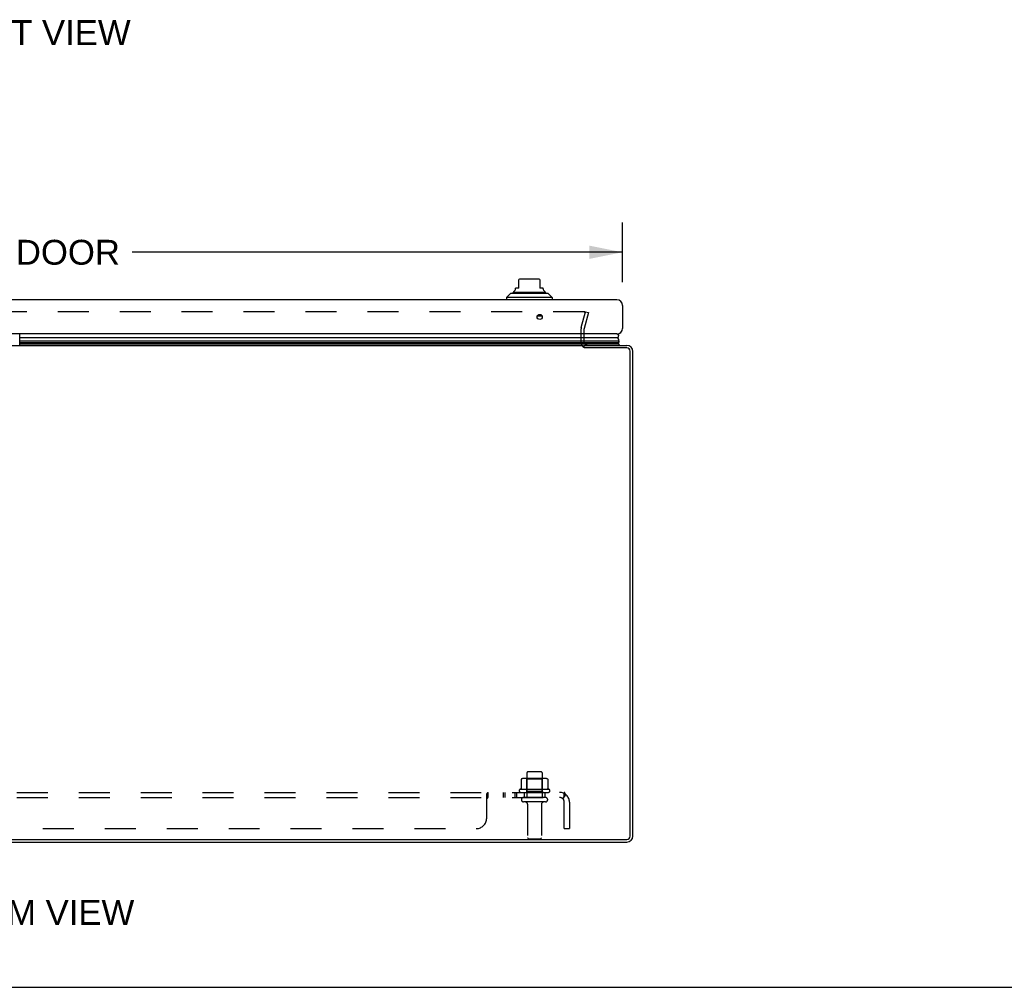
# Model space of a CAD drawing. Header units: inches. Extents: x 0 to 136, y 0 to 88.
# Tile 19 of 60: x 43 to 67, y 0 to 23. Entities that reach past the tile are written whole.
import ezdxf

# ---------------------------------------------------------------- set-up
doc = ezdxf.new("R2010")
doc.units = ezdxf.units.IN
doc.header["$LTSCALE"] = 7.48
doc.header["$MEASUREMENT"] = 0
doc.linetypes.add('HIDDEN', pattern=[0.2, 0.1, -0.1])
doc.layers.get('0').update_dxf_attribs({"linetype": 'CONTINUOUS'})
for name, color, linetype in [('DEFAULT_2', 8, 'HIDDEN'), ('DIMENSIONS', 7, 'CONTINUOUS'), ('DOOR_ASSEMBLY', 7, 'CONTINUOUS'), ('SUBPANEL', 7, 'CONTINUOUS')]:
    doc.layers.add(name, color=color, linetype=linetype)
doc.styles.get("Standard").update_dxf_attribs({"font": 'arial.ttf'})
doc.dimstyles.new('DIMSTYLE_1', dxfattribs={"dimtxt": 0.6, "dimasz": 0.8, "dimexe": 0.09, "dimexo": 0.07, "dimgap": 0.0375, "dimtad": 0, "dimtih": 1, "dimtoh": 1, "dimzin": 4, "dimdsep": 46, "dimtxsty": 'Standard', "dimblk": '_FILLED', "dimblk1": '_FILLED', "dimblk2": '_FILLED', "dimcen": 0.09, "dimazin": 1, "dimtfac": 1, "dimtdec": 3, "dimtofl": 0, "dimtmove": 0, "dimatfit": 3, "dimldrblk": '_FILLED', "dimfxl": 0, "dimtolj": 1, "dimtzin": 4, "dimarcsym": 0})

# ---------------------------------------------------------------- blocks, each defined once
blk = doc.blocks.new('_FILLED')
at = {"color": 0, "linetype": 'ByBlock'}
blk.add_solid([(0, 0), (-1, 0.2), (-1, -0.2)], dxfattribs=at)
blk = doc.blocks.new('*D12')
at = {"layer": 'DIMENSIONS', "color": 2, "linetype": 'Continuous'}
for p, q in [((28.922, 17.034), (28.922, 18.479)), ((58.047, 17.034), (58.047, 18.479)), ((28.922, 17.759), (40.764, 17.759)), ((58.047, 17.759), (46.205, 17.759))]:
    blk.add_line(p, q, dxfattribs=at)
at = {"layer": 'DIMENSIONS', "color": 2, "linetype": 'Continuous', "xscale": 0.8, "yscale": 0.8, "zscale": 0.8, "rotation": 180}
blk.add_blockref('_FILLED', (28.922, 17.759), dxfattribs=at)
at = {"layer": 'DIMENSIONS', "color": 2, "linetype": 'Continuous', "xscale": 0.8, "yscale": 0.8, "zscale": 0.8}
blk.add_blockref('_FILLED', (58.047, 17.759), dxfattribs=at)
at = {"layer": 'DIMENSIONS', "color": 2, "linetype": 'Continuous', "insert": (43.485, 18.059), "char_height": 0.6, "width": 4.84015, "attachment_point": 2, "line_spacing_factor": 0.9}
blk.add_mtext('29.13 DOOR', dxfattribs=at)

msp = doc.modelspace()

# ---------------------------------------------------------------- linework, layer by layer
at = {"color": 3, "linetype": 'Continuous'}
for p, q in [((29.874, 15.51), (57.095, 15.51)), ((57.122, 15.51), (58.152, 15.51)), ((58.154, 15.447), (57.125, 15.447)), ((58.234, 3.653), (58.234, 15.367)), ((58.297, 3.655), (58.297, 15.365)), ((28.44, 3.573), (58.154, 3.573)), ((28.442, 3.51), (58.152, 3.51))]:
    msp.add_line(p, q, dxfattribs=at)
at = {"color": 7, "linetype": 'Continuous'}
for p, q in [((57.122, 15.449), (57.122, 15.51)), ((0, 0), (136, 0))]:
    msp.add_line(p, q, dxfattribs=at)
at = {"color": 3, "linetype": 'Continuous'}
for centre, radius, start, end in [((58.152, 15.365), 0.145, 0, 90), ((58.154, 15.367), 0.08, 0, 90), ((58.152, 3.655), 0.145, 270, 360), ((58.154, 3.653), 0.08, 270, 360)]:
    msp.add_arc(centre, radius, start, end, dxfattribs=at)
at = {"layer": 'DEFAULT_2', "color": 8, "linetype": 'HIDDEN'}
for p, q in [((57.122, 16.322), (29.847, 16.322)), ((57.051, 15.938), (57.154, 16.322)), ((57.226, 16.303), (57.123, 15.918)), ((57.154, 16.322), (57.226, 16.303)), ((57.047, 15.58), (57.047, 15.908)), ((57.122, 15.58), (57.122, 15.908)), ((55.603, 5.024), (55.603, 4.806)), ((56.178, 5.046), (55.666, 5.046)), ((55.739, 5.026), (55.719, 5.046)), ((55.739, 5.18), (55.739, 4.585)), ((56.106, 5.026), (55.739, 5.026)), ((55.739, 4.73), (55.739, 5.026)), ((55.769, 5.21), (56.075, 5.21)), ((56.105, 5.18), (56.105, 4.585)), ((56.106, 5.026), (56.126, 5.046)), ((56.106, 4.73), (56.106, 5.026)), ((56.241, 5.024), (56.241, 4.806)), ((56.278, 4.78), (55.566, 4.78)), ((55.588, 4.71), (56.256, 4.71)), ((56.187, 4.585), (55.658, 4.585)), ((55.739, 4.73), (55.719, 4.71)), ((56.106, 4.73), (55.739, 4.73)), ((56.106, 4.73), (56.126, 4.71)), ((56.187, 4.479), (55.658, 4.479)), ((55.756, 4.416), (55.756, 3.615)), ((56.088, 4.416), (56.088, 3.615)), ((55.786, 3.585), (56.058, 3.585))]:
    msp.add_line(p, q, dxfattribs=at)
for points in [[(57.122, 16.322), (57.124, 16.322), (57.126, 16.322), (57.128, 16.321), (57.13, 16.321), (57.131, 16.32), (57.133, 16.319), (57.134, 16.318), (57.136, 16.317), (57.137, 16.316), (57.138, 16.315), (57.139, 16.313), (57.14, 16.312), (57.141, 16.31), (57.142, 16.308), (57.142, 16.307), (57.142, 16.305), (57.142, 16.303), (57.142, 16.303)], [(57.142, 16.303), (57.142, 16.304), (57.142, 16.306), (57.142, 16.308), (57.141, 16.31), (57.14, 16.311), (57.139, 16.313), (57.138, 16.315), (57.137, 16.316), (57.135, 16.317), (57.134, 16.319), (57.132, 16.32), (57.13, 16.321), (57.128, 16.321), (57.126, 16.322), (57.124, 16.322), (57.122, 16.322)], [(57.142, 16.298), (57.142, 16.3), (57.142, 16.302), (57.142, 16.303)], [(57.142, 16.303), (57.142, 16.302), (57.142, 16.3), (57.142, 16.298)], [(55.609, 5.033), (55.608, 5.033), (55.606, 5.032), (55.605, 5.03), (55.604, 5.029), (55.604, 5.027), (55.603, 5.026), (55.603, 5.024)], [(56.235, 5.033), (56.236, 5.033), (56.238, 5.032), (56.239, 5.03), (56.24, 5.029), (56.24, 5.027), (56.241, 5.026), (56.241, 5.024)], [(55.603, 4.806), (55.603, 4.805), (55.603, 4.804), (55.603, 4.803), (55.602, 4.802), (55.602, 4.801), (55.602, 4.801), (55.601, 4.8), (55.601, 4.8), (55.6, 4.799), (55.6, 4.799), (55.6, 4.799), (55.6, 4.798), (55.599, 4.798), (55.599, 4.798), (55.599, 4.798), (55.598, 4.798), (55.598, 4.797), (55.598, 4.797)], [(56.246, 4.797), (56.246, 4.797), (56.246, 4.798), (56.245, 4.798), (56.245, 4.798), (56.245, 4.798), (56.245, 4.798), (56.244, 4.799), (56.244, 4.799), (56.244, 4.799), (56.243, 4.8), (56.243, 4.8), (56.243, 4.801), (56.242, 4.801), (56.242, 4.802), (56.242, 4.803), (56.241, 4.804), (56.241, 4.805), (56.241, 4.806)]]:
    msp.add_lwpolyline(points, dxfattribs=at)
for centre, radius, start, end in [((57.162, 15.908), 0.115, 165, 180), ((57.162, 15.908), 0.04, 165, 180), ((57.192, 15.58), 0.145, 180, 231.2451), ((57.192, 15.58), 0.07, 180, 270), ((55.666, 4.904), 0.141, 90, 113.95), ((55.769, 5.18), 0.03, 90, 180), ((56.075, 5.18), 0.03, 0, 90), ((56.178, 4.904), 0.141, 66.05, 90), ((55.588, 4.748), 0.0384, 124.4497, 270), ((55.922, 4.179), 0.698, 117.6814, 120.6631), ((55.922, 4.179), 0.698, 59.3369, 62.3186), ((56.256, 4.748), 0.0384, 270, 55.5503), ((55.658, 4.532), 0.053, 90, 270), ((56.187, 4.532), 0.053, 270, 90), ((55.694, 4.416), 0.0625, 0, 90), ((56.151, 4.416), 0.0625, 90, 180), ((55.786, 3.615), 0.03, 180, 270), ((56.058, 3.615), 0.03, 270, 360)]:
    msp.add_arc(centre, radius, start, end, dxfattribs=at)
at = {"layer": 'DOOR_ASSEMBLY', "color": 7, "linetype": 'Continuous'}
for p, q in [((55.541, 16.892), (55.462, 16.892)), ((55.462, 16.879), (55.462, 16.892)), ((55.541, 16.892), (55.541, 17.102)), ((56.014, 17.109), (55.58, 17.109)), ((56.053, 17.102), (56.053, 16.892)), ((56.132, 16.892), (56.053, 16.892)), ((56.132, 16.879), (56.132, 16.892)), ((55.344, 16.766), (55.246, 16.668)), ((56.348, 16.668), (55.246, 16.668)), ((55.246, 16.668), (55.246, 16.609)), ((56.25, 16.766), (55.344, 16.766)), ((55.413, 16.794), (56.181, 16.794)), ((56.25, 16.766), (56.348, 16.668)), ((56.348, 16.668), (56.348, 16.609)), ((56.107, 16.214), (55.987, 16.214)), ((43.487, 15.51), (43.487, 15.784)), ((57.934, 15.691), (43.487, 15.691)), ((43.487, 15.616), (57.962, 15.616)), ((57.953, 15.573), (43.487, 15.573)), ((57.947, 15.559), (43.487, 15.559)), ((57.944, 15.55), (43.487, 15.55)), ((57.965, 15.539), (43.487, 15.539)), ((57.965, 15.539), (57.944, 15.55)), ((57.947, 15.559), (57.949, 15.563)), ((57.949, 15.563), (57.95, 15.566)), ((57.965, 15.539), (57.949, 15.51)), ((57.95, 15.566), (57.952, 15.569)), ((57.952, 15.569), (57.953, 15.573))]:
    msp.add_line(p, q, dxfattribs=at)
at = {"layer": 'DOOR_ASSEMBLY', "color": 3, "linetype": 'Continuous'}
for p, q in [((57.912, 16.609), (29.057, 16.609)), ((58.047, 16.474), (58.047, 15.919)), ((57.912, 15.784), (29.057, 15.784))]:
    msp.add_line(p, q, dxfattribs=at)
at = {"layer": 'DOOR_ASSEMBLY', "color": 7, "linetype": 'Continuous'}
msp.add_lwpolyline([(57.962, 15.616), (57.962, 15.623), (57.962, 15.629), (57.961, 15.636), (57.959, 15.642), (57.957, 15.649), (57.955, 15.655), (57.953, 15.661), (57.95, 15.667), (57.946, 15.674), (57.943, 15.68), (57.938, 15.686), (57.934, 15.691)], dxfattribs=at)
at = {"layer": 'DOOR_ASSEMBLY', "color": 3, "linetype": 'Continuous'}
msp.add_circle((56.047, 16.196), 0.0625, dxfattribs=at)
at = {"layer": 'DOOR_ASSEMBLY', "color": 7, "linetype": 'Continuous'}
for centre, radius, start, end in [((55.58, 16.99), 0.118, 90, 109.4785), ((56.014, 16.99), 0.118, 70.5253, 90), ((55.433, 16.744), 0.0492, 90, 153.8851), ((55.433, 16.794), 0.0197, 120, 180.1146), ((55.384, 16.879), 0.0787, 300, 360), ((56.21, 16.879), 0.0787, 180, 240), ((56.161, 16.744), 0.0492, 26.1149, 90), ((56.161, 16.794), 0.0197, 359.8854, 60), ((57.907, 15.734), 0.05, 302.6718, 84.7383), ((57.917, 15.563), 0.03, 336.2022, 353.588), ((57.907, 15.605), 0.0569, 325.4331, 11.2885)]:
    msp.add_arc(centre, radius, start, end, dxfattribs=at)
at = {"layer": 'DOOR_ASSEMBLY', "color": 3, "linetype": 'Continuous'}
for centre, start, end in [((57.912, 16.474), 0, 90), ((57.912, 15.919), 270, 360)]:
    msp.add_arc(centre, 0.135, start, end, dxfattribs=at)
at = {"layer": 'DOOR_ASSEMBLY', "color": 7, "linetype": 'Continuous'}
for start_param, end_param in [(3.143067, 3.608679), (9.078677, 9.164333)]:
    msp.add_ellipse((57.697, 15.616), major_axis=(-0.265, 0), ratio=0.632157, start_param=start_param, end_param=end_param, dxfattribs=at)
at = {"layer": 'SUBPANEL', "color": 8, "linetype": 'HIDDEN'}
for p, q in [((29.953, 4.71), (56.641, 4.71)), ((29.953, 4.585), (56.641, 4.585)), ((54.766, 4.085), (54.766, 4.656)), ((54.766, 4.559), (54.767, 4.559)), ((54.795, 4.582), (54.796, 4.583)), ((54.796, 4.708), (54.797, 4.709)), ((54.8, 4.71), (54.801, 4.71)), ((54.801, 4.585), (54.801, 4.71)), ((55.163, 4.71), (55.163, 4.585)), ((55.202, 4.71), (55.202, 4.585)), ((55.444, 4.71), (55.444, 4.585)), ((55.483, 4.71), (55.483, 4.585)), ((55.672, 4.71), (55.672, 4.585)), ((56.172, 4.71), (56.172, 4.585)), ((56.679, 4.656), (56.6, 4.559)), ((56.62, 4.584), (56.621, 4.585)), ((56.634, 4.615), (56.633, 4.613)), ((56.635, 4.618), (56.634, 4.616)), ((56.634, 4.616), (56.634, 4.615)), ((56.636, 4.621), (56.635, 4.619)), ((56.635, 4.619), (56.635, 4.618)), ((56.637, 4.625), (56.636, 4.624)), ((56.636, 4.624), (56.636, 4.623)), ((56.636, 4.623), (56.636, 4.621)), ((56.638, 4.628), (56.637, 4.627)), ((56.637, 4.627), (56.637, 4.625)), ((56.639, 4.632), (56.638, 4.631)), ((56.638, 4.631), (56.638, 4.63)), ((56.638, 4.63), (56.638, 4.628)), ((56.641, 4.585), (56.641, 4.71)), ((56.641, 3.835), (56.641, 4.473)), ((56.766, 4.473), (56.766, 3.835)), ((32.078, 3.835), (54.516, 3.835)), ((56.641, 3.835), (56.766, 3.835))]:
    msp.add_line(p, q, dxfattribs=at)
for points in [[(54.766, 4.656), (54.767, 4.657), (54.769, 4.659)], [(54.766, 4.559), (54.767, 4.559), (54.769, 4.559), (54.77, 4.559), (54.771, 4.559), (54.773, 4.559), (54.774, 4.559), (54.775, 4.56), (54.777, 4.561), (54.778, 4.562), (54.779, 4.563), (54.781, 4.564), (54.782, 4.565), (54.783, 4.567)], [(54.769, 4.659), (54.77, 4.662), (54.771, 4.664), (54.773, 4.667), (54.774, 4.671), (54.776, 4.674), (54.777, 4.677)], [(54.77, 4.559), (54.771, 4.559), (54.773, 4.559)], [(54.775, 4.56), (54.777, 4.561), (54.778, 4.562)], [(54.777, 4.677), (54.78, 4.684), (54.781, 4.687), (54.783, 4.69)], [(54.781, 4.564), (54.782, 4.565), (54.783, 4.567), (54.784, 4.568), (54.785, 4.57), (54.786, 4.571)], [(54.783, 4.69), (54.784, 4.693), (54.786, 4.696), (54.787, 4.699)], [(54.786, 4.571), (54.789, 4.575), (54.79, 4.577), (54.791, 4.578), (54.792, 4.58), (54.794, 4.581)], [(54.787, 4.699), (54.789, 4.701), (54.791, 4.704), (54.792, 4.706)], [(54.789, 4.701), (54.791, 4.704), (54.792, 4.706), (54.794, 4.707), (54.796, 4.708), (54.797, 4.709), (54.799, 4.709), (54.8, 4.71), (54.801, 4.71)], [(54.791, 4.578), (54.792, 4.58), (54.794, 4.581), (54.795, 4.582), (54.796, 4.583), (54.798, 4.584), (54.799, 4.584), (54.8, 4.585), (54.801, 4.585)], [(54.798, 4.584), (54.799, 4.584), (54.8, 4.585), (54.801, 4.585)], [(56.6, 4.559), (56.6, 4.559), (56.601, 4.559), (56.602, 4.559), (56.603, 4.559), (56.603, 4.559), (56.604, 4.559), (56.605, 4.56), (56.606, 4.561), (56.608, 4.562), (56.609, 4.563), (56.61, 4.564), (56.612, 4.565), (56.613, 4.567)], [(56.613, 4.567), (56.619, 4.571), (56.621, 4.573), (56.622, 4.575), (56.624, 4.577), (56.627, 4.578), (56.629, 4.58), (56.631, 4.581), (56.633, 4.582), (56.634, 4.583), (56.636, 4.584), (56.638, 4.584), (56.639, 4.585), (56.641, 4.585)], [(56.633, 4.613), (56.632, 4.611), (56.632, 4.611), (56.632, 4.61), (56.631, 4.609), (56.631, 4.608), (56.631, 4.607), (56.63, 4.606), (56.63, 4.605), (56.63, 4.604), (56.629, 4.603), (56.629, 4.602), (56.628, 4.602), (56.628, 4.601), (56.628, 4.6), (56.627, 4.599), (56.627, 4.598), (56.627, 4.597), (56.626, 4.597), (56.626, 4.596), (56.626, 4.595), (56.625, 4.594), (56.625, 4.594), (56.625, 4.593), (56.624, 4.592), (56.624, 4.591), (56.623, 4.591), (56.623, 4.59), (56.623, 4.589), (56.622, 4.589), (56.622, 4.588), (56.622, 4.587), (56.621, 4.587), (56.621, 4.586), (56.621, 4.586), (56.62, 4.585), (56.62, 4.584), (56.62, 4.584), (56.62, 4.583), (56.619, 4.583), (56.619, 4.583), (56.619, 4.582), (56.619, 4.582), (56.618, 4.581), (56.618, 4.581), (56.618, 4.581)], [(56.618, 4.581), (56.618, 4.581), (56.618, 4.581), (56.618, 4.581), (56.618, 4.581), (56.619, 4.582), (56.619, 4.582), (56.619, 4.582), (56.619, 4.583), (56.62, 4.583), (56.62, 4.584), (56.62, 4.584)], [(56.618, 4.581), (56.618, 4.581), (56.618, 4.581)], [(56.641, 4.644), (56.641, 4.644), (56.641, 4.644), (56.641, 4.644), (56.641, 4.644), (56.641, 4.643), (56.641, 4.643), (56.641, 4.643), (56.641, 4.642), (56.641, 4.642), (56.64, 4.641), (56.64, 4.641), (56.64, 4.64), (56.64, 4.64), (56.64, 4.639), (56.64, 4.639), (56.64, 4.638), (56.64, 4.638), (56.64, 4.637), (56.64, 4.637), (56.64, 4.636), (56.639, 4.636), (56.639, 4.635), (56.639, 4.634), (56.639, 4.634), (56.639, 4.633), (56.639, 4.632)], [(56.661, 4.687), (56.659, 4.69), (56.658, 4.693), (56.657, 4.696), (56.655, 4.699), (56.654, 4.701), (56.652, 4.704), (56.65, 4.706), (56.648, 4.707), (56.647, 4.708), (56.645, 4.709), (56.643, 4.709), (56.642, 4.71), (56.641, 4.71)], [(56.641, 4.641), (56.641, 4.642), (56.641, 4.642), (56.641, 4.643), (56.641, 4.643), (56.641, 4.643), (56.641, 4.644), (56.641, 4.644), (56.641, 4.644), (56.641, 4.644), (56.641, 4.644)], [(56.679, 4.656), (56.677, 4.657), (56.675, 4.659), (56.674, 4.662), (56.672, 4.664), (56.67, 4.667), (56.668, 4.671), (56.667, 4.674), (56.665, 4.677), (56.664, 4.681), (56.661, 4.687)]]:
    msp.add_lwpolyline(points, dxfattribs=at)
for centre, radius, start, end in [((56.529, 4.473), 0.237, 0, 90), ((56.529, 4.473), 0.112, 0, 90), ((54.516, 4.085), 0.25, 270, 360)]:
    msp.add_arc(centre, radius, start, end, dxfattribs=at)

# ---------------------------------------------------------------- texts
at = {"layer": 'DIMENSIONS', "color": 2, "linetype": 'Continuous', "char_height": 0.6, "attachment_point": 2, "line_spacing_factor": 0.9}
for s, insert, width in [('FRONT VIEW', (43.535, 23.367), 5.25056), ('BOTTOM VIEW', (43.274, 2.108), 5.94647)]:
    msp.add_mtext(s, dxfattribs=dict(at, insert=insert, width=width))

# ---------------------------------------------------------------- dimensions: what is measured, and where the dimension line sits
at = {"layer": 'DIMENSIONS', "color": 2, "linetype": 'Continuous'}
dim = msp.add_linear_dim(base=(58.047026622, 17.759316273), p1=(28.922026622, 16.963588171), p2=(58.047026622, 16.963588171), text='<> DOOR', dimstyle='DIMSTYLE_1', dxfattribs=at)
dim.commit()
dim.dimension.update_dxf_attribs({"geometry": '*D12', "text_midpoint": (43.484526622, 17.759316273), "dimtype": 160})

doc.saveas('drawing.dxf')
